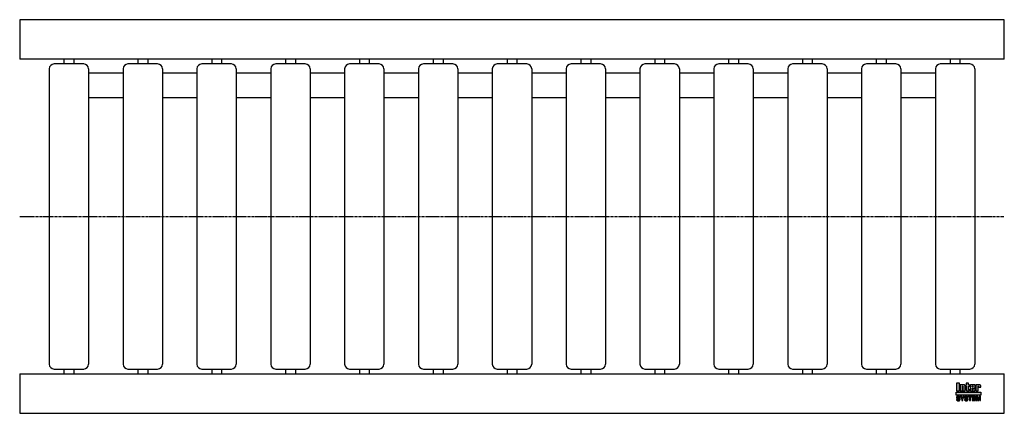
# Model space of a CAD drawing. Header units: millimetres. Extents: x 0 to 1000, y -200 to 200.
import ezdxf

# ---------------------------------------------------------------- set-up
doc = ezdxf.new("R2010")
doc.units = ezdxf.units.MM
doc.header["$LTSCALE"] = 2
doc.linetypes.add('CENTER', pattern=[2, 1.25, -0.25, 0.25, -0.25])
doc.layers.get('0').update_dxf_attribs({"linetype": 'CONTINUOUS', "lineweight": 50})
for name, color, linetype, lineweight in [('Centre Lines', 4, 'CENTER', 25), ('Frame', 1, 'CONTINUOUS', 25), ('Midi', 70, 'CONTINUOUS', 25), ('Rollers', 7, 'CONTINUOUS', 25)]:
    doc.layers.add(name, color=color, linetype=linetype, lineweight=lineweight)

# ---------------------------------------------------------------- blocks, each defined once
blk = doc.blocks.new('1')
at = {"layer": 'Rollers'}
for p, q in [((35, 155), (5, 155)), ((15, 160), (15, 155)), ((25, 160), (25, 155)), ((0, 150), (0, -150)), ((40, 150), (40, -150)), ((5, -155), (35, -155)), ((15, -155), (15, -160)), ((25, -155), (25, -160))]:
    blk.add_line(p, q, dxfattribs=at)
for centre, start, end in [((5, 150), 90, 180), ((35, 150), 0, 90), ((5, -150), 180, 270), ((35, -150), 270, 0)]:
    blk.add_arc(centre, 5, start, end, dxfattribs=at)

msp = doc.modelspace()

# ---------------------------------------------------------------- hatches: boundary and pattern name
at = {"layer": 'Frame'}
h = msp.add_hatch(color=254, dxfattribs=at)
h.paths.add_polyline_path([(973.3, -172.7), (973.3, -172.6), (973.4, -172.6), (973.4, -172.5), (973.4, -172.5), (973.5, -172.5), (973.6, -172.5), (973.7, -172.5), (973.7, -172.5), (973.8, -172.5), (973.8, -172.6), (973.9, -172.6), (973.9, -172.7), (973.9, -172.8), (973.9, -172.9), (973.9, -173.5), (976.1, -173.5), (976.1, -172.8), (976.1, -172.6), (976.1, -172.4), (976.1, -172.2), (976, -172), (975.9, -171.9), (975.9, -171.7), (975.8, -171.6), (975.7, -171.5), (975.6, -171.4), (975.5, -171.3), (975.4, -171.2), (975.2, -171.1), (975.1, -171.1), (974.9, -171), (974.7, -171), (974.6, -171), (974.5, -171), (974.4, -171), (974.3, -171), (974.2, -171), (974.1, -171.1), (974, -171.1), (973.9, -171.1), (973.9, -171.1), (973.8, -171.1), (973.7, -171.2), (973.6, -171.2), (973.5, -171.2), (973.5, -171.3), (973.4, -171.3), (973.3, -171.4), (973.2, -171.4), (973.2, -171), (971, -171), (971, -177.3), (973.3, -177.3), (973.3, -172.9), (973.3, -172.8)])
h.paths.add_polyline_path([(970.4, -172.5), (970.4, -172.3), (970.4, -172.1), (970.4, -171.9), (970.4, -171.8), (970.3, -171.7), (970.3, -171.5), (970.2, -171.4), (970.1, -171.3), (970, -171.3), (969.9, -171.2), (969.8, -171.1), (969.6, -171.1), (969.5, -171.1), (969.3, -171), (969.1, -171), (968.9, -171), (966.7, -171), (966.5, -171), (966.3, -171), (966.1, -171.1), (965.9, -171.1), (965.8, -171.1), (965.7, -171.2), (965.6, -171.3), (965.5, -171.3), (965.4, -171.4), (965.3, -171.5), (965.3, -171.7), (965.2, -171.8), (965.2, -171.9), (965.2, -172.1), (965.2, -172.3), (965.2, -172.5), (965.2, -175.9), (965.2, -176.1), (965.2, -176.3), (965.2, -176.4), (965.2, -176.6), (965.3, -176.7), (965.3, -176.8), (965.4, -176.9), (965.5, -177), (965.6, -177.1), (965.7, -177.1), (965.8, -177.2), (965.9, -177.2), (966.1, -177.3), (966.3, -177.3), (966.5, -177.3), (966.7, -177.3), (968.9, -177.3), (969.1, -177.3), (969.3, -177.3), (969.5, -177.3), (969.6, -177.2), (969.8, -177.2), (969.9, -177.1), (970, -177.1), (970.1, -177), (970.2, -176.9), (970.3, -176.8), (970.3, -176.7), (970.4, -176.6), (970.4, -176.4), (970.4, -176.3), (970.4, -176.1), (970.4, -175.9), (970.4, -174.8), (968.1, -174.8), (968.1, -175.6), (968.1, -175.8), (968.1, -175.8), (968.1, -175.9), (968, -176), (968, -176), (967.9, -176.1), (967.9, -176.1), (967.8, -176.1), (967.7, -176.1), (967.7, -176.1), (967.6, -176), (967.6, -176), (967.5, -175.9), (967.5, -175.8), (967.5, -175.8), (967.5, -175.6), (967.5, -174.3), (970.4, -174.3)])
h.paths.add_polyline_path([(968.1, -173.2), (967.5, -173.2), (967.5, -172.7), (967.5, -172.6), (967.5, -172.5), (967.5, -172.4), (967.5, -172.3), (967.6, -172.3), (967.6, -172.2), (967.7, -172.2), (967.8, -172.2), (967.9, -172.2), (968, -172.2), (968, -172.3), (968.1, -172.3), (968.1, -172.4), (968.1, -172.5), (968.1, -172.6), (968.1, -172.7)], flags=16)
h.paths.add_polyline_path([(963.7, -172.3), (964.6, -172.3), (964.6, -171), (963.7, -171), (963.7, -169.3), (961.4, -169.3), (961.4, -171), (960.8, -171), (960.8, -172.3), (961.4, -172.3), (961.4, -175.9), (961.4, -176.1), (961.4, -176.2), (961.4, -176.4), (961.5, -176.5), (961.5, -176.7), (961.6, -176.8), (961.6, -176.9), (961.7, -177), (961.8, -177), (961.9, -177.1), (962, -177.2), (962.2, -177.2), (962.3, -177.2), (962.5, -177.3), (962.7, -177.3), (962.9, -177.3), (964.6, -177.3), (964.6, -176.1), (964.2, -176.1), (964.1, -176.1), (964, -176.1), (963.9, -176.1), (963.8, -176), (963.8, -176), (963.7, -175.9), (963.7, -175.9), (963.7, -175.8)])
h.paths.add_polyline_path([(960.3, -172.8), (960.3, -172.6), (960.3, -172.4), (960.3, -172.2), (960.2, -172), (960.2, -171.9), (960.1, -171.7), (960, -171.6), (959.9, -171.5), (959.8, -171.4), (959.7, -171.3), (959.5, -171.2), (959.4, -171.1), (959.3, -171.1), (959.1, -171), (958.9, -171), (958.7, -171), (958.6, -171), (958.5, -171), (958.4, -171), (958.3, -171), (958.3, -171.1), (958.2, -171.1), (958.1, -171.1), (958, -171.1), (957.9, -171.1), (957.8, -171.2), (957.7, -171.2), (957.6, -171.2), (957.6, -171.3), (957.5, -171.3), (957.4, -171.4), (957.3, -171.4), (957.3, -171), (955.1, -171), (955.1, -177.3), (957.4, -177.3), (957.4, -172.9), (957.4, -172.8), (957.4, -172.7), (957.4, -172.6), (957.5, -172.6), (957.5, -172.5), (957.5, -172.5), (957.6, -172.5), (957.7, -172.5), (957.8, -172.5), (957.8, -172.5), (957.9, -172.5), (958, -172.6), (958, -172.6), (958, -172.7), (958, -172.8), (958, -172.9), (958, -177.3), (960.3, -177.3)])
h.paths.add_polyline_path([(954.4, -169.3), (951.3, -169.3), (951.3, -177.3), (954.4, -177.3)])
msp.add_hatch(color=1, dxfattribs=at).paths.add_polyline_path([(976.2, -181.6), (976.2, -178.4), (951.2, -178.4), (951.2, -181.6)])
h = msp.add_hatch(color=7, dxfattribs=at)
h.paths.add_polyline_path([(972.8, -182.7), (971.5, -182.7), (971.5, -187.1), (972.3, -187.1), (972.3, -183.4), (972.4, -183.4), (973.2, -187.1), (974.1, -187.1), (974.9, -183.4), (975, -183.4), (975, -187.1), (975.8, -187.1), (975.8, -182.7), (974.5, -182.7), (973.7, -186.2)])
h.paths.add_polyline_path([(970.8, -182.7), (967.5, -182.7), (967.5, -187.1), (970.9, -187.1), (970.9, -186.4), (968.4, -186.4), (968.4, -185.2), (970.6, -185.2), (970.6, -184.4), (968.4, -184.4), (968.4, -183.4), (970.8, -183.4)])
h.paths.add_polyline_path([(967.1, -182.7), (963.4, -182.7), (963.4, -183.4), (964.7, -183.4), (964.7, -187.1), (965.7, -187.1), (965.7, -183.4), (967.1, -183.4)])
h.paths.add_polyline_path([(962.5, -182.9), (962.3, -182.8), (962.2, -182.7), (962, -182.6), (961.8, -182.6), (961.5, -182.6), (961.3, -182.6), (961.1, -182.6), (960.9, -182.6), (960.7, -182.6), (960.6, -182.7), (960.4, -182.7), (960.3, -182.8), (960.2, -182.8), (960, -182.9), (959.9, -183), (959.9, -183.1), (959.8, -183.2), (959.7, -183.3), (959.7, -183.5), (959.6, -183.6), (959.6, -183.8), (959.6, -183.9), (959.6, -184.1), (959.6, -184.2), (959.6, -184.4), (959.7, -184.5), (959.8, -184.6), (959.8, -184.7), (959.9, -184.8), (960, -184.9), (960.1, -185), (960.2, -185), (960.3, -185.1), (960.5, -185.1), (960.6, -185.2), (960.8, -185.2), (960.9, -185.2), (961, -185.3), (961.1, -185.3), (961.2, -185.3), (961.2, -185.3), (961.3, -185.3), (961.3, -185.3), (961.4, -185.3), (961.4, -185.3), (961.5, -185.4), (961.7, -185.4), (961.8, -185.4), (962, -185.5), (962.1, -185.5), (962.2, -185.6), (962.3, -185.7), (962.3, -185.8), (962.3, -185.9), (962.3, -186.1), (962.2, -186.2), (962.1, -186.3), (962, -186.4), (961.8, -186.4), (961.7, -186.5), (961.5, -186.5), (961.3, -186.5), (961.2, -186.5), (961, -186.5), (960.8, -186.4), (960.7, -186.3), (960.6, -186.2), (960.5, -186.1), (960.4, -186), (960.4, -185.8), (959.5, -185.8), (959.5, -186), (959.6, -186.2), (959.6, -186.3), (959.7, -186.5), (959.8, -186.6), (959.9, -186.7), (960, -186.8), (960.1, -186.9), (960.2, -187), (960.4, -187.1), (960.5, -187.1), (960.7, -187.2), (960.9, -187.2), (961.1, -187.3), (961.3, -187.3), (961.5, -187.3), (961.6, -187.3), (961.6, -187.3), (961.8, -187.3), (961.9, -187.2), (962, -187.2), (962.2, -187.2), (962.3, -187.1), (962.5, -187), (962.6, -187), (962.7, -186.9), (962.9, -186.7), (963, -186.6), (963.1, -186.4), (963.1, -186.3), (963.2, -186.1), (963.2, -185.8), (963.2, -185.7), (963.2, -185.5), (963.2, -185.4), (963.1, -185.3), (963.1, -185.2), (963, -185.1), (963, -185.1), (962.9, -185), (962.8, -184.9), (962.7, -184.8), (962.6, -184.8), (962.5, -184.7), (962.4, -184.7), (962.2, -184.7), (962.1, -184.6), (961.9, -184.6), (961.8, -184.6), (961.8, -184.5), (961.7, -184.5), (961.6, -184.5), (961.6, -184.5), (961.5, -184.5), (961.4, -184.4), (961.3, -184.4), (961.3, -184.4), (961.2, -184.4), (961.1, -184.4), (961.1, -184.4), (961, -184.4), (960.9, -184.3), (960.9, -184.3), (960.8, -184.3), (960.7, -184.3), (960.6, -184.2), (960.6, -184.2), (960.5, -184.1), (960.5, -184), (960.5, -184), (960.5, -183.9), (960.4, -183.8), (960.5, -183.7), (960.5, -183.6), (960.6, -183.5), (960.7, -183.4), (960.8, -183.4), (961, -183.4), (961.1, -183.3), (961.2, -183.3), (961.4, -183.3), (961.6, -183.4), (961.7, -183.4), (961.9, -183.5), (962, -183.5), (962.1, -183.7), (962.1, -183.8), (962.2, -184), (963.1, -184), (963.1, -183.9), (963, -183.7), (963, -183.6), (963, -183.5), (962.9, -183.4), (962.9, -183.3), (962.8, -183.2), (962.7, -183), (962.6, -182.9)])
h.paths.add_polyline_path([(959.3, -182.7), (958.3, -182.7), (957.4, -184.6), (956.4, -182.7), (955.3, -182.7), (956.9, -185.5), (956.9, -187.1), (957.8, -187.1), (957.8, -185.5)])
h.paths.add_polyline_path([(954.4, -182.9), (954.2, -182.8), (954.1, -182.7), (953.9, -182.6), (953.7, -182.6), (953.5, -182.6), (953.2, -182.6), (953, -182.6), (952.8, -182.6), (952.7, -182.6), (952.5, -182.7), (952.4, -182.7), (952.2, -182.8), (952.1, -182.8), (952, -182.9), (951.9, -183), (951.8, -183.1), (951.7, -183.2), (951.6, -183.3), (951.6, -183.5), (951.6, -183.6), (951.5, -183.8), (951.5, -183.9), (951.5, -184.1), (951.5, -184.2), (951.6, -184.4), (951.6, -184.5), (951.7, -184.6), (951.7, -184.7), (951.8, -184.8), (951.9, -184.9), (952, -185), (952.2, -185), (952.3, -185.1), (952.4, -185.1), (952.5, -185.2), (952.7, -185.2), (952.8, -185.2), (953, -185.3), (953, -185.3), (953.1, -185.3), (953.1, -185.3), (953.2, -185.3), (953.3, -185.3), (953.3, -185.3), (953.4, -185.3), (953.4, -185.4), (953.6, -185.4), (953.7, -185.4), (953.9, -185.5), (954, -185.5), (954.1, -185.6), (954.2, -185.7), (954.2, -185.8), (954.2, -185.9), (954.2, -186.1), (954.1, -186.2), (954, -186.3), (953.9, -186.4), (953.8, -186.4), (953.6, -186.5), (953.4, -186.5), (953.2, -186.5), (953.1, -186.5), (952.9, -186.5), (952.8, -186.4), (952.6, -186.3), (952.5, -186.2), (952.4, -186.1), (952.4, -186), (952.4, -185.8), (951.5, -185.8), (951.5, -186), (951.5, -186.2), (951.5, -186.3), (951.6, -186.5), (951.7, -186.6), (951.8, -186.7), (951.9, -186.8), (952, -186.9), (952.1, -187), (952.3, -187.1), (952.5, -187.1), (952.6, -187.2), (952.8, -187.2), (953, -187.3), (953.2, -187.3), (953.4, -187.3), (953.5, -187.3), (953.6, -187.3), (953.7, -187.3), (953.8, -187.2), (954, -187.2), (954.1, -187.2), (954.3, -187.1), (954.4, -187), (954.5, -187), (954.7, -186.9), (954.8, -186.7), (954.9, -186.6), (955, -186.4), (955.1, -186.3), (955.1, -186.1), (955.1, -185.8), (955.1, -185.7), (955.1, -185.5), (955.1, -185.4), (955.1, -185.3), (955, -185.2), (955, -185.1), (954.9, -185.1), (954.8, -185), (954.7, -184.9), (954.6, -184.8), (954.5, -184.8), (954.4, -184.7), (954.3, -184.7), (954.1, -184.7), (954, -184.6), (953.8, -184.6), (953.8, -184.6), (953.7, -184.5), (953.6, -184.5), (953.6, -184.5), (953.5, -184.5), (953.4, -184.5), (953.3, -184.4), (953.3, -184.4), (953.2, -184.4), (953.1, -184.4), (953.1, -184.4), (953, -184.4), (952.9, -184.4), (952.9, -184.3), (952.8, -184.3), (952.7, -184.3), (952.6, -184.3), (952.6, -184.2), (952.5, -184.2), (952.5, -184.1), (952.4, -184), (952.4, -184), (952.4, -183.9), (952.4, -183.8), (952.4, -183.7), (952.5, -183.6), (952.6, -183.5), (952.7, -183.4), (952.8, -183.4), (952.9, -183.4), (953, -183.3), (953.2, -183.3), (953.3, -183.3), (953.5, -183.4), (953.7, -183.4), (953.8, -183.5), (953.9, -183.5), (954, -183.7), (954.1, -183.8), (954.1, -184), (955, -184), (955, -183.9), (955, -183.7), (955, -183.6), (954.9, -183.5), (954.9, -183.4), (954.8, -183.3), (954.7, -183.2), (954.6, -183), (954.5, -182.9)])

# ---------------------------------------------------------------- linework, layer by layer
at = {"layer": 'Centre Lines'}
msp.add_line((0, 0), (1000, 0), dxfattribs=at)
at = {"layer": 'Frame', "color": 7, "linetype": 'Continuous'}
for p, q in [((951.3, -169.3), (951.3, -177.3)), ((954.4, -169.3), (951.3, -169.3)), ((954.4, -177.3), (954.4, -169.3)), ((963.7, -169.3), (961.4, -169.3)), ((961.4, -169.3), (961.4, -171)), ((963.7, -171), (963.7, -169.3)), ((951.3, -177.3), (954.4, -177.3)), ((955.1, -171), (955.1, -177.3)), ((957.3, -171), (955.1, -171)), ((955.1, -177.3), (957.4, -177.3)), ((957.3, -171.4), (957.3, -171)), ((957.4, -171.4), (957.3, -171.4)), ((957.5, -171.3), (957.4, -171.4)), ((957.4, -172.7), (957.4, -172.6)), ((957.4, -172.6), (957.5, -172.6)), ((957.4, -172.8), (957.4, -172.7)), ((957.4, -172.9), (957.4, -172.8)), ((957.4, -177.3), (957.4, -172.9)), ((957.6, -171.3), (957.5, -171.3)), ((957.5, -172.6), (957.5, -172.5)), ((957.5, -172.5), (957.5, -172.5)), ((957.5, -172.5), (957.6, -172.5)), ((957.7, -171.2), (957.6, -171.2)), ((957.6, -171.2), (957.6, -171.3)), ((957.6, -172.5), (957.7, -172.5)), ((957.8, -171.2), (957.7, -171.2)), ((957.7, -172.5), (957.8, -172.5)), ((957.9, -171.1), (957.8, -171.2)), ((957.8, -172.5), (957.8, -172.5)), ((957.8, -172.5), (957.9, -172.5)), ((958, -171.1), (957.9, -171.1)), ((957.9, -172.5), (958, -172.6)), ((958.1, -171.1), (958, -171.1)), ((958, -172.6), (958, -172.7)), ((958, -172.6), (958, -172.6)), ((958, -172.7), (958, -172.8)), ((958, -172.8), (958, -172.9)), ((958, -172.9), (958, -177.3)), ((958, -177.3), (960.3, -177.3)), ((958.2, -171.1), (958.1, -171.1)), ((958.3, -171.1), (958.2, -171.1)), ((958.4, -171), (958.3, -171)), ((958.3, -171), (958.3, -171.1)), ((958.5, -171), (958.4, -171)), ((958.6, -171), (958.5, -171)), ((958.7, -171), (958.6, -171)), ((958.9, -171), (958.7, -171)), ((959.1, -171), (958.9, -171)), ((959.3, -171.1), (959.1, -171)), ((959.4, -171.1), (959.3, -171.1)), ((959.5, -171.2), (959.4, -171.1)), ((959.7, -171.3), (959.5, -171.2)), ((959.8, -171.4), (959.7, -171.3)), ((959.9, -171.5), (959.8, -171.4)), ((960, -171.6), (959.9, -171.5)), ((960.1, -171.7), (960, -171.6)), ((960.2, -171.9), (960.1, -171.7)), ((960.2, -172), (960.2, -171.9)), ((960.3, -172.2), (960.2, -172)), ((960.3, -172.4), (960.3, -172.2)), ((960.3, -172.6), (960.3, -172.4)), ((960.3, -172.8), (960.3, -172.6)), ((960.3, -177.3), (960.3, -172.8)), ((961.4, -171), (960.8, -171)), ((960.8, -171), (960.8, -172.3)), ((960.8, -172.3), (961.4, -172.3)), ((961.4, -172.3), (961.4, -175.9)), ((961.4, -175.9), (961.4, -176.1)), ((961.4, -176.1), (961.4, -176.2)), ((961.4, -176.2), (961.4, -176.4)), ((961.4, -176.4), (961.5, -176.5)), ((961.5, -176.5), (961.5, -176.7)), ((961.5, -176.7), (961.6, -176.8)), ((961.6, -176.8), (961.6, -176.9)), ((961.6, -176.9), (961.7, -177)), ((961.7, -177), (961.8, -177)), ((961.8, -177), (961.9, -177.1)), ((961.9, -177.1), (962, -177.2)), ((962, -177.2), (962.2, -177.2)), ((962.2, -177.2), (962.3, -177.2)), ((962.3, -177.2), (962.5, -177.3)), ((962.5, -177.3), (962.7, -177.3)), ((962.7, -177.3), (962.9, -177.3)), ((962.9, -177.3), (964.6, -177.3)), ((964.6, -171), (963.7, -171)), ((963.7, -175.8), (963.7, -172.3)), ((963.7, -172.3), (964.6, -172.3)), ((963.7, -175.9), (963.7, -175.8)), ((963.8, -176), (963.7, -175.9)), ((963.7, -175.9), (963.7, -175.9)), ((963.9, -176.1), (963.8, -176)), ((963.8, -176), (963.8, -176)), ((964, -176.1), (963.9, -176.1)), ((964.1, -176.1), (964, -176.1)), ((964.2, -176.1), (964.1, -176.1)), ((964.6, -176.1), (964.2, -176.1)), ((964.6, -172.3), (964.6, -171)), ((964.6, -177.3), (964.6, -176.1)), ((965.3, -171.7), (965.2, -171.8)), ((965.2, -171.8), (965.2, -171.9)), ((965.2, -171.9), (965.2, -172.1)), ((965.2, -172.1), (965.2, -172.3)), ((965.2, -172.3), (965.2, -172.5)), ((965.2, -172.5), (965.2, -175.9)), ((965.2, -175.9), (965.2, -176.1)), ((965.2, -176.1), (965.2, -176.3)), ((965.2, -176.3), (965.2, -176.4)), ((965.2, -176.4), (965.2, -176.6)), ((965.2, -176.6), (965.3, -176.7)), ((965.4, -171.4), (965.3, -171.5)), ((965.3, -171.5), (965.3, -171.7)), ((965.3, -176.7), (965.3, -176.8)), ((965.3, -176.8), (965.4, -176.9)), ((965.5, -171.3), (965.4, -171.4)), ((965.4, -176.9), (965.5, -177)), ((965.6, -171.3), (965.5, -171.3)), ((965.5, -177), (965.6, -177.1)), ((965.7, -171.2), (965.6, -171.3)), ((965.6, -177.1), (965.7, -177.1)), ((965.8, -171.1), (965.7, -171.2)), ((965.7, -177.1), (965.8, -177.2)), ((965.9, -171.1), (965.8, -171.1)), ((965.8, -177.2), (965.9, -177.2)), ((966.1, -171.1), (965.9, -171.1)), ((965.9, -177.2), (966.1, -177.3)), ((966.3, -171), (966.1, -171.1)), ((966.1, -177.3), (966.3, -177.3)), ((966.5, -171), (966.3, -171)), ((966.3, -177.3), (966.5, -177.3)), ((966.7, -171), (966.5, -171)), ((966.5, -177.3), (966.7, -177.3)), ((968.9, -171), (966.7, -171)), ((966.7, -177.3), (968.9, -177.3)), ((967.5, -172.4), (967.5, -172.3)), ((967.5, -172.3), (967.6, -172.3)), ((967.5, -172.5), (967.5, -172.4)), ((967.5, -172.6), (967.5, -172.5)), ((967.5, -172.7), (967.5, -172.6)), ((967.5, -173.2), (967.5, -172.7)), ((968.1, -173.2), (967.5, -173.2)), ((967.5, -175.6), (967.5, -174.3)), ((967.5, -174.3), (970.4, -174.3)), ((967.5, -175.8), (967.5, -175.6)), ((967.5, -175.9), (967.5, -175.8)), ((967.5, -175.8), (967.5, -175.8)), ((967.6, -176), (967.5, -175.9)), ((967.6, -172.3), (967.6, -172.2)), ((967.6, -172.2), (967.7, -172.2)), ((967.7, -176.1), (967.6, -176)), ((967.6, -176), (967.6, -176)), ((967.7, -172.2), (967.8, -172.2)), ((967.8, -176.1), (967.7, -176.1)), ((967.7, -176.1), (967.7, -176.1)), ((967.8, -172.2), (967.9, -172.2)), ((967.9, -176.1), (967.8, -176.1)), ((967.9, -172.2), (968, -172.2)), ((968, -176), (967.9, -176.1)), ((967.9, -176.1), (967.9, -176.1)), ((968, -172.2), (968, -172.3)), ((968, -172.3), (968.1, -172.3)), ((968.1, -175.9), (968, -176)), ((968, -176), (968, -176)), ((968.1, -172.3), (968.1, -172.4)), ((968.1, -172.4), (968.1, -172.5)), ((968.1, -172.5), (968.1, -172.6)), ((968.1, -172.6), (968.1, -172.7)), ((968.1, -172.7), (968.1, -173.2)), ((968.1, -174.8), (968.1, -175.6)), ((970.4, -174.8), (968.1, -174.8)), ((968.1, -175.6), (968.1, -175.8)), ((968.1, -175.8), (968.1, -175.8)), ((968.1, -175.8), (968.1, -175.9)), ((969.1, -171), (968.9, -171)), ((968.9, -177.3), (969.1, -177.3)), ((969.3, -171), (969.1, -171)), ((969.1, -177.3), (969.3, -177.3)), ((969.5, -171.1), (969.3, -171)), ((969.3, -177.3), (969.5, -177.3)), ((969.6, -171.1), (969.5, -171.1)), ((969.5, -177.3), (969.6, -177.2)), ((969.8, -171.1), (969.6, -171.1)), ((969.6, -177.2), (969.8, -177.2)), ((969.9, -171.2), (969.8, -171.1)), ((969.8, -177.2), (969.9, -177.1)), ((970, -171.3), (969.9, -171.2)), ((969.9, -177.1), (970, -177.1)), ((970.1, -171.3), (970, -171.3)), ((970, -177.1), (970.1, -177)), ((970.2, -171.4), (970.1, -171.3)), ((970.1, -177), (970.2, -176.9)), ((970.3, -171.5), (970.2, -171.4)), ((970.2, -176.9), (970.3, -176.8)), ((970.3, -171.7), (970.3, -171.5)), ((970.4, -171.8), (970.3, -171.7)), ((970.3, -176.7), (970.4, -176.6)), ((970.3, -176.8), (970.3, -176.7)), ((970.4, -171.9), (970.4, -171.8)), ((970.4, -172.1), (970.4, -171.9)), ((970.4, -172.3), (970.4, -172.1)), ((970.4, -172.5), (970.4, -172.3)), ((970.4, -174.3), (970.4, -172.5)), ((970.4, -175.9), (970.4, -174.8)), ((970.4, -176.1), (970.4, -175.9)), ((970.4, -176.3), (970.4, -176.1)), ((970.4, -176.4), (970.4, -176.3)), ((970.4, -176.6), (970.4, -176.4)), ((971, -171), (971, -177.3)), ((973.2, -171), (971, -171)), ((971, -177.3), (973.3, -177.3)), ((973.2, -171.4), (973.2, -171)), ((973.3, -171.4), (973.2, -171.4)), ((973.4, -171.3), (973.3, -171.4)), ((973.3, -172.7), (973.3, -172.6)), ((973.3, -172.6), (973.4, -172.6)), ((973.3, -172.8), (973.3, -172.7)), ((973.3, -172.9), (973.3, -172.8)), ((973.3, -177.3), (973.3, -172.9)), ((973.5, -171.3), (973.4, -171.3)), ((973.4, -172.6), (973.4, -172.5)), ((973.4, -172.5), (973.4, -172.5)), ((973.4, -172.5), (973.5, -172.5)), ((973.6, -171.2), (973.5, -171.2)), ((973.5, -171.2), (973.5, -171.3)), ((973.5, -172.5), (973.6, -172.5)), ((973.7, -171.2), (973.6, -171.2)), ((973.6, -172.5), (973.7, -172.5)), ((973.8, -171.1), (973.7, -171.2)), ((973.7, -172.5), (973.7, -172.5)), ((973.7, -172.5), (973.8, -172.5)), ((973.9, -171.1), (973.8, -171.1)), ((973.8, -172.5), (973.8, -172.6)), ((973.8, -172.6), (973.9, -172.6)), ((974, -171.1), (973.9, -171.1)), ((973.9, -171.1), (973.9, -171.1)), ((973.9, -172.6), (973.9, -172.7)), ((973.9, -172.7), (973.9, -172.8)), ((973.9, -172.8), (973.9, -172.9)), ((973.9, -172.9), (973.9, -173.5)), ((973.9, -173.5), (976.1, -173.5)), ((974.1, -171.1), (974, -171.1)), ((974.2, -171), (974.1, -171.1)), ((974.3, -171), (974.2, -171)), ((974.4, -171), (974.3, -171)), ((974.5, -171), (974.4, -171)), ((974.6, -171), (974.5, -171)), ((974.7, -171), (974.6, -171)), ((974.9, -171), (974.7, -171)), ((975.1, -171.1), (974.9, -171)), ((975.2, -171.1), (975.1, -171.1)), ((975.4, -171.2), (975.2, -171.1)), ((975.5, -171.3), (975.4, -171.2)), ((975.6, -171.4), (975.5, -171.3)), ((975.7, -171.5), (975.6, -171.4)), ((975.8, -171.6), (975.7, -171.5)), ((975.9, -171.7), (975.8, -171.6)), ((975.9, -171.9), (975.9, -171.7)), ((976, -172), (975.9, -171.9)), ((976.1, -172.2), (976, -172)), ((976.1, -172.4), (976.1, -172.2)), ((976.1, -172.6), (976.1, -172.4)), ((976.1, -172.8), (976.1, -172.6)), ((976.1, -173.5), (976.1, -172.8)), ((951.6, -183.6), (951.5, -183.8)), ((951.5, -183.8), (951.5, -183.9)), ((951.5, -183.9), (951.5, -184.1)), ((951.5, -184.1), (951.5, -184.2)), ((951.5, -184.2), (951.6, -184.4)), ((951.5, -185.8), (951.5, -186)), ((952.4, -185.8), (951.5, -185.8)), ((951.5, -186), (951.5, -186.2)), ((951.5, -186.2), (951.5, -186.3)), ((951.5, -186.3), (951.6, -186.5)), ((951.7, -183.2), (951.6, -183.3)), ((951.6, -183.3), (951.6, -183.5)), ((951.6, -183.5), (951.6, -183.6)), ((951.6, -184.4), (951.6, -184.5)), ((951.6, -184.5), (951.7, -184.6)), ((951.6, -186.5), (951.7, -186.6)), ((951.8, -183.1), (951.7, -183.2)), ((951.7, -184.6), (951.7, -184.7)), ((951.7, -184.7), (951.8, -184.8)), ((951.7, -186.6), (951.8, -186.7)), ((951.9, -183), (951.8, -183.1)), ((951.8, -184.8), (951.9, -184.9)), ((951.8, -186.7), (951.9, -186.8)), ((952, -182.9), (951.9, -183)), ((951.9, -184.9), (952, -185)), ((951.9, -186.8), (952, -186.9)), ((952.1, -182.8), (952, -182.9)), ((952, -185), (952.2, -185)), ((952, -186.9), (952.1, -187)), ((952.2, -182.8), (952.1, -182.8)), ((952.1, -187), (952.3, -187.1)), ((952.4, -182.7), (952.2, -182.8)), ((952.2, -185), (952.3, -185.1)), ((952.3, -185.1), (952.4, -185.1)), ((952.3, -187.1), (952.5, -187.1)), ((952.5, -182.7), (952.4, -182.7)), ((952.4, -183.7), (952.5, -183.6)), ((952.4, -183.8), (952.4, -183.7)), ((952.4, -183.9), (952.4, -183.8)), ((952.4, -184), (952.4, -183.9)), ((952.5, -184.1), (952.4, -184)), ((952.4, -184), (952.4, -184)), ((952.4, -185.1), (952.5, -185.2)), ((952.4, -186), (952.4, -185.8)), ((952.4, -186.1), (952.4, -186)), ((952.5, -186.2), (952.4, -186.1)), ((952.7, -182.6), (952.5, -182.7)), ((952.5, -183.6), (952.6, -183.5)), ((952.5, -184.2), (952.5, -184.1)), ((952.6, -184.2), (952.5, -184.2)), ((952.5, -185.2), (952.7, -185.2)), ((952.6, -186.3), (952.5, -186.2)), ((952.5, -187.1), (952.6, -187.2)), ((952.6, -183.5), (952.7, -183.4)), ((952.6, -184.3), (952.6, -184.2)), ((952.7, -184.3), (952.6, -184.3)), ((952.8, -186.4), (952.6, -186.3)), ((952.6, -187.2), (952.8, -187.2)), ((952.8, -182.6), (952.7, -182.6)), ((952.7, -183.4), (952.8, -183.4)), ((952.8, -184.3), (952.7, -184.3)), ((952.7, -185.2), (952.8, -185.2)), ((953, -182.6), (952.8, -182.6)), ((952.8, -183.4), (952.9, -183.4)), ((952.9, -184.3), (952.8, -184.3)), ((952.8, -185.2), (953, -185.3)), ((952.9, -186.5), (952.8, -186.4)), ((952.8, -187.2), (953, -187.3)), ((952.9, -183.4), (953, -183.3)), ((952.9, -184.4), (952.9, -184.3)), ((953, -184.4), (952.9, -184.4)), ((953.1, -186.5), (952.9, -186.5)), ((953.2, -182.6), (953, -182.6)), ((953, -183.3), (953.2, -183.3)), ((953.1, -184.4), (953, -184.4)), ((953, -185.3), (953, -185.3)), ((953, -185.3), (953.1, -185.3)), ((953, -187.3), (953.2, -187.3)), ((953.2, -184.4), (953.1, -184.4)), ((953.1, -184.4), (953.1, -184.4)), ((953.1, -185.3), (953.1, -185.3)), ((953.1, -185.3), (953.2, -185.3)), ((953.2, -186.5), (953.1, -186.5)), ((953.5, -182.6), (953.2, -182.6)), ((953.2, -183.3), (953.3, -183.3)), ((953.3, -184.4), (953.2, -184.4)), ((953.2, -185.3), (953.3, -185.3)), ((953.4, -186.5), (953.2, -186.5)), ((953.2, -187.3), (953.4, -187.3)), ((953.3, -183.3), (953.5, -183.4)), ((953.4, -184.5), (953.3, -184.4)), ((953.3, -184.4), (953.3, -184.4)), ((953.3, -185.3), (953.3, -185.3)), ((953.3, -185.3), (953.4, -185.3)), ((953.5, -184.5), (953.4, -184.5)), ((953.4, -185.3), (953.4, -185.4)), ((953.4, -185.4), (953.6, -185.4)), ((953.6, -186.5), (953.4, -186.5)), ((953.4, -187.3), (953.5, -187.3)), ((953.7, -182.6), (953.5, -182.6)), ((953.5, -183.4), (953.7, -183.4)), ((953.6, -184.5), (953.5, -184.5)), ((953.5, -187.3), (953.6, -187.3)), ((953.7, -184.5), (953.6, -184.5)), ((953.6, -184.5), (953.6, -184.5)), ((953.6, -185.4), (953.7, -185.4)), ((953.8, -186.4), (953.6, -186.5)), ((953.6, -187.3), (953.7, -187.3)), ((953.9, -182.6), (953.7, -182.6)), ((953.7, -183.4), (953.8, -183.5)), ((953.8, -184.6), (953.7, -184.5)), ((953.7, -185.4), (953.9, -185.5)), ((953.7, -187.3), (953.8, -187.2)), ((953.8, -183.5), (953.9, -183.5)), ((954, -184.6), (953.8, -184.6)), ((953.8, -184.6), (953.8, -184.6)), ((953.9, -186.4), (953.8, -186.4)), ((953.8, -187.2), (954, -187.2)), ((954.1, -182.7), (953.9, -182.6)), ((953.9, -183.5), (954, -183.7)), ((953.9, -185.5), (954, -185.5)), ((954, -186.3), (953.9, -186.4)), ((954, -183.7), (954.1, -183.8)), ((954.1, -184.7), (954, -184.6)), ((954, -185.5), (954.1, -185.6)), ((954.1, -186.2), (954, -186.3)), ((954, -187.2), (954.1, -187.2)), ((954.2, -182.8), (954.1, -182.7)), ((954.1, -183.8), (954.1, -184)), ((954.1, -184), (955, -184)), ((954.3, -184.7), (954.1, -184.7)), ((954.1, -185.6), (954.2, -185.7)), ((954.2, -186.1), (954.1, -186.2)), ((954.1, -187.2), (954.3, -187.1)), ((954.4, -182.9), (954.2, -182.8)), ((954.2, -185.7), (954.2, -185.8)), ((954.2, -185.8), (954.2, -185.9)), ((954.2, -185.9), (954.2, -186.1)), ((954.4, -184.7), (954.3, -184.7)), ((954.3, -187.1), (954.4, -187)), ((954.5, -182.9), (954.4, -182.9)), ((954.5, -184.8), (954.4, -184.7)), ((954.4, -187), (954.5, -187)), ((954.6, -183), (954.5, -182.9)), ((954.6, -184.8), (954.5, -184.8)), ((954.5, -187), (954.7, -186.9)), ((954.7, -183.2), (954.6, -183)), ((954.7, -184.9), (954.6, -184.8)), ((954.8, -183.3), (954.7, -183.2)), ((954.8, -185), (954.7, -184.9)), ((954.7, -186.9), (954.8, -186.7)), ((954.9, -183.4), (954.8, -183.3)), ((954.9, -185.1), (954.8, -185)), ((954.8, -186.7), (954.9, -186.6)), ((954.9, -183.5), (954.9, -183.4)), ((955, -183.6), (954.9, -183.5)), ((955, -185.1), (954.9, -185.1)), ((954.9, -186.6), (955, -186.4)), ((955, -183.7), (955, -183.6)), ((955, -183.9), (955, -183.7)), ((955, -184), (955, -183.9)), ((955, -185.2), (955, -185.1)), ((955.1, -185.3), (955, -185.2)), ((955, -186.4), (955.1, -186.3)), ((955.1, -185.4), (955.1, -185.3)), ((955.1, -185.5), (955.1, -185.4)), ((955.1, -185.7), (955.1, -185.5)), ((955.1, -185.8), (955.1, -185.7)), ((955.1, -186.1), (955.1, -185.8)), ((955.1, -186.3), (955.1, -186.1)), ((955.3, -182.7), (956.9, -185.5)), ((956.4, -182.7), (955.3, -182.7)), ((957.4, -184.6), (956.4, -182.7)), ((956.9, -185.5), (956.9, -187.1)), ((956.9, -187.1), (957.8, -187.1)), ((958.3, -182.7), (957.4, -184.6)), ((957.8, -185.5), (959.3, -182.7)), ((957.8, -187.1), (957.8, -185.5)), ((959.3, -182.7), (958.3, -182.7)), ((959.5, -185.8), (959.5, -186)), ((960.4, -185.8), (959.5, -185.8)), ((959.5, -186), (959.6, -186.2)), ((959.7, -183.5), (959.6, -183.6)), ((959.6, -183.6), (959.6, -183.8)), ((959.6, -183.8), (959.6, -183.9)), ((959.6, -183.9), (959.6, -184.1)), ((959.6, -184.1), (959.6, -184.2)), ((959.6, -184.2), (959.6, -184.4)), ((959.6, -184.4), (959.7, -184.5)), ((959.6, -186.2), (959.6, -186.3)), ((959.6, -186.3), (959.7, -186.5)), ((959.8, -183.2), (959.7, -183.3)), ((959.7, -183.3), (959.7, -183.5)), ((959.7, -184.5), (959.8, -184.6)), ((959.7, -186.5), (959.8, -186.6)), ((959.9, -183.1), (959.8, -183.2)), ((959.8, -184.6), (959.8, -184.7)), ((959.8, -184.7), (959.9, -184.8)), ((959.8, -186.6), (959.9, -186.7)), ((960, -182.9), (959.9, -183)), ((959.9, -183), (959.9, -183.1)), ((959.9, -184.8), (960, -184.9)), ((959.9, -186.7), (960, -186.8)), ((960.2, -182.8), (960, -182.9)), ((960, -184.9), (960.1, -185)), ((960, -186.8), (960.1, -186.9)), ((960.1, -185), (960.2, -185)), ((960.1, -186.9), (960.2, -187)), ((960.3, -182.8), (960.2, -182.8)), ((960.2, -185), (960.3, -185.1)), ((960.2, -187), (960.4, -187.1)), ((960.4, -182.7), (960.3, -182.8)), ((960.3, -185.1), (960.5, -185.1)), ((960.6, -182.7), (960.4, -182.7)), ((960.4, -183.8), (960.5, -183.7)), ((960.5, -183.9), (960.4, -183.8)), ((960.4, -186), (960.4, -185.8)), ((960.5, -186.1), (960.4, -186)), ((960.4, -187.1), (960.5, -187.1)), ((960.5, -183.6), (960.6, -183.5)), ((960.5, -183.7), (960.5, -183.6)), ((960.5, -184), (960.5, -183.9)), ((960.5, -184.1), (960.5, -184)), ((960.5, -184), (960.5, -184)), ((960.6, -184.2), (960.5, -184.1)), ((960.5, -185.1), (960.6, -185.2)), ((960.6, -186.2), (960.5, -186.1)), ((960.5, -187.1), (960.7, -187.2)), ((960.7, -182.6), (960.6, -182.7)), ((960.6, -183.5), (960.7, -183.4)), ((960.7, -184.3), (960.6, -184.2)), ((960.6, -184.2), (960.6, -184.2)), ((960.6, -185.2), (960.8, -185.2)), ((960.7, -186.3), (960.6, -186.2)), ((960.9, -182.6), (960.7, -182.6)), ((960.7, -183.4), (960.8, -183.4)), ((960.8, -184.3), (960.7, -184.3)), ((960.8, -186.4), (960.7, -186.3)), ((960.7, -187.2), (960.9, -187.2)), ((960.8, -183.4), (961, -183.4)), ((960.9, -184.3), (960.8, -184.3)), ((960.8, -185.2), (960.9, -185.2)), ((961, -186.5), (960.8, -186.4)), ((961.1, -182.6), (960.9, -182.6)), ((961, -184.4), (960.9, -184.3)), ((960.9, -184.3), (960.9, -184.3)), ((960.9, -185.2), (961, -185.3)), ((960.9, -187.2), (961.1, -187.3)), ((961, -183.4), (961.1, -183.3)), ((961.1, -184.4), (961, -184.4)), ((961, -185.3), (961.1, -185.3)), ((961.2, -186.5), (961, -186.5)), ((961.3, -182.6), (961.1, -182.6)), ((961.1, -183.3), (961.2, -183.3)), ((961.2, -184.4), (961.1, -184.4)), ((961.1, -184.4), (961.1, -184.4)), ((961.1, -185.3), (961.2, -185.3)), ((961.1, -187.3), (961.3, -187.3)), ((961.2, -183.3), (961.4, -183.3)), ((961.3, -184.4), (961.2, -184.4)), ((961.2, -185.3), (961.2, -185.3)), ((961.2, -185.3), (961.3, -185.3)), ((961.3, -186.5), (961.2, -186.5)), ((961.5, -182.6), (961.3, -182.6)), ((961.3, -184.4), (961.3, -184.4)), ((961.4, -184.4), (961.3, -184.4)), ((961.3, -185.3), (961.3, -185.3)), ((961.3, -185.3), (961.4, -185.3)), ((961.5, -186.5), (961.3, -186.5)), ((961.3, -187.3), (961.5, -187.3)), ((961.4, -183.3), (961.6, -183.4)), ((961.5, -184.5), (961.4, -184.4)), ((961.4, -185.3), (961.4, -185.3)), ((961.4, -185.3), (961.5, -185.4)), ((961.8, -182.6), (961.5, -182.6)), ((961.6, -184.5), (961.5, -184.5)), ((961.5, -185.4), (961.7, -185.4)), ((961.7, -186.5), (961.5, -186.5)), ((961.5, -187.3), (961.6, -187.3)), ((961.6, -183.4), (961.7, -183.4)), ((961.7, -184.5), (961.6, -184.5)), ((961.6, -184.5), (961.6, -184.5)), ((961.6, -187.3), (961.8, -187.3)), ((961.6, -187.3), (961.6, -187.3)), ((961.7, -183.4), (961.9, -183.5)), ((961.8, -184.5), (961.7, -184.5)), ((961.7, -185.4), (961.8, -185.4)), ((961.8, -186.4), (961.7, -186.5)), ((962, -182.6), (961.8, -182.6)), ((961.8, -184.6), (961.8, -184.5)), ((961.9, -184.6), (961.8, -184.6)), ((961.8, -185.4), (962, -185.5)), ((962, -186.4), (961.8, -186.4)), ((961.8, -187.3), (961.9, -187.2)), ((961.9, -183.5), (962, -183.5)), ((962.1, -184.6), (961.9, -184.6)), ((961.9, -187.2), (962, -187.2)), ((962.2, -182.7), (962, -182.6)), ((962, -183.5), (962.1, -183.7)), ((962, -185.5), (962.1, -185.5)), ((962.1, -186.3), (962, -186.4)), ((962, -187.2), (962.2, -187.2)), ((962.1, -183.7), (962.1, -183.8)), ((962.1, -183.8), (962.2, -184)), ((962.2, -184.7), (962.1, -184.6)), ((962.1, -185.5), (962.2, -185.6)), ((962.2, -186.2), (962.1, -186.3)), ((962.3, -182.8), (962.2, -182.7)), ((962.2, -184), (963.1, -184)), ((962.4, -184.7), (962.2, -184.7)), ((962.2, -185.6), (962.3, -185.7)), ((962.3, -186.1), (962.2, -186.2)), ((962.2, -187.2), (962.3, -187.1)), ((962.5, -182.9), (962.3, -182.8)), ((962.3, -185.7), (962.3, -185.8)), ((962.3, -185.8), (962.3, -185.9)), ((962.3, -185.9), (962.3, -186.1)), ((962.3, -187.1), (962.5, -187)), ((962.5, -184.7), (962.4, -184.7)), ((962.6, -182.9), (962.5, -182.9)), ((962.6, -184.8), (962.5, -184.7)), ((962.5, -187), (962.6, -187)), ((962.7, -183), (962.6, -182.9)), ((962.7, -184.8), (962.6, -184.8)), ((962.6, -187), (962.7, -186.9)), ((962.8, -183.2), (962.7, -183)), ((962.8, -184.9), (962.7, -184.8)), ((962.7, -186.9), (962.9, -186.7)), ((962.9, -183.3), (962.8, -183.2)), ((962.9, -185), (962.8, -184.9)), ((962.9, -183.4), (962.9, -183.3)), ((963, -183.5), (962.9, -183.4)), ((963, -185.1), (962.9, -185)), ((962.9, -186.7), (963, -186.6)), ((963, -183.6), (963, -183.5)), ((963, -183.7), (963, -183.6)), ((963.1, -183.9), (963, -183.7)), ((963.1, -185.2), (963, -185.1)), ((963, -185.1), (963, -185.1)), ((963, -186.6), (963.1, -186.4)), ((963.1, -184), (963.1, -183.9)), ((963.1, -185.3), (963.1, -185.2)), ((963.2, -185.4), (963.1, -185.3)), ((963.1, -186.3), (963.2, -186.1)), ((963.1, -186.4), (963.1, -186.3)), ((963.2, -185.5), (963.2, -185.4)), ((963.2, -185.7), (963.2, -185.5)), ((963.2, -185.8), (963.2, -185.7)), ((963.2, -186.1), (963.2, -185.8)), ((967.1, -182.7), (963.4, -182.7)), ((963.4, -182.7), (963.4, -183.4)), ((963.4, -183.4), (964.7, -183.4)), ((964.7, -183.4), (964.7, -187.1)), ((964.7, -187.1), (965.7, -187.1)), ((965.7, -183.4), (967.1, -183.4)), ((965.7, -187.1), (965.7, -183.4)), ((967.1, -183.4), (967.1, -182.7)), ((967.5, -182.7), (967.5, -187.1)), ((970.8, -182.7), (967.5, -182.7)), ((967.5, -187.1), (970.9, -187.1)), ((968.4, -184.4), (968.4, -183.4)), ((968.4, -183.4), (970.8, -183.4)), ((970.6, -184.4), (968.4, -184.4)), ((968.4, -186.4), (968.4, -185.2)), ((968.4, -185.2), (970.6, -185.2)), ((970.9, -186.4), (968.4, -186.4)), ((970.6, -185.2), (970.6, -184.4)), ((970.8, -183.4), (970.8, -182.7)), ((970.9, -187.1), (970.9, -186.4)), ((971.5, -182.7), (971.5, -187.1)), ((972.8, -182.7), (971.5, -182.7)), ((971.5, -187.1), (972.3, -187.1)), ((972.3, -187.1), (972.3, -183.4)), ((972.3, -183.4), (972.4, -183.4)), ((972.4, -183.4), (973.2, -187.1)), ((973.7, -186.2), (972.8, -182.7)), ((973.2, -187.1), (974.1, -187.1)), ((974.5, -182.7), (973.7, -186.2)), ((973.7, -186.2), (973.7, -186.2)), ((974.1, -187.1), (974.9, -183.4)), ((975.8, -182.7), (974.5, -182.7)), ((974.9, -183.4), (975, -183.4)), ((975, -183.4), (975, -187.1)), ((975, -187.1), (975.8, -187.1)), ((975.8, -187.1), (975.8, -182.7))]:
    msp.add_line(p, q, dxfattribs=at)
at = {"layer": 'Frame', "color": 1, "linetype": 'Continuous'}
for p, q in [((951.2, -181.6), (951.2, -178.4)), ((951.2, -178.4), (976.2, -178.4)), ((976.2, -178.4), (976.2, -181.6)), ((976.2, -181.6), (951.2, -181.6))]:
    msp.add_line(p, q, dxfattribs=at)
at = {"layer": 'Midi'}
for p, q in [((1000, 200), (0, 200)), ((0, 200), (0, 160)), ((1000, 160), (1000, 200)), ((1000, 160), (0, 160)), ((105, 145.5), (70, 145.5)), ((180, 145.5), (145, 145.5)), ((255, 145.5), (220, 145.5)), ((330, 145.5), (295, 145.5)), ((405, 145.5), (370, 145.5)), ((480, 145.5), (445, 145.5)), ((555, 145.5), (520, 145.5)), ((630, 145.5), (595, 145.5)), ((705, 145.5), (670, 145.5)), ((780, 145.5), (745, 145.5)), ((855, 145.5), (820, 145.5)), ((930, 145.5), (895, 145.5)), ((105, 120.5), (70, 120.5)), ((180, 120.5), (145, 120.5)), ((255, 120.5), (220, 120.5)), ((330, 120.5), (295, 120.5)), ((405, 120.5), (370, 120.5)), ((480, 120.5), (445, 120.5)), ((555, 120.5), (520, 120.5)), ((630, 120.5), (595, 120.5)), ((705, 120.5), (670, 120.5)), ((780, 120.5), (745, 120.5)), ((855, 120.5), (820, 120.5)), ((930, 120.5), (895, 120.5)), ((0, -160), (1000, -160)), ((0, -160), (0, -200)), ((1000, -200), (1000, -160)), ((0, -200), (1000, -200))]:
    msp.add_line(p, q, dxfattribs=at)

# ---------------------------------------------------------------- block references
for p in [(30, 0), (105, 0), (180, 0), (255, 0), (330, 0), (405, 0), (480, 0), (555, 0), (630, 0), (705, 0), (780, 0), (855, 0), (930, 0)]:
    msp.add_blockref('1', p)

doc.saveas('drawing.dxf')
